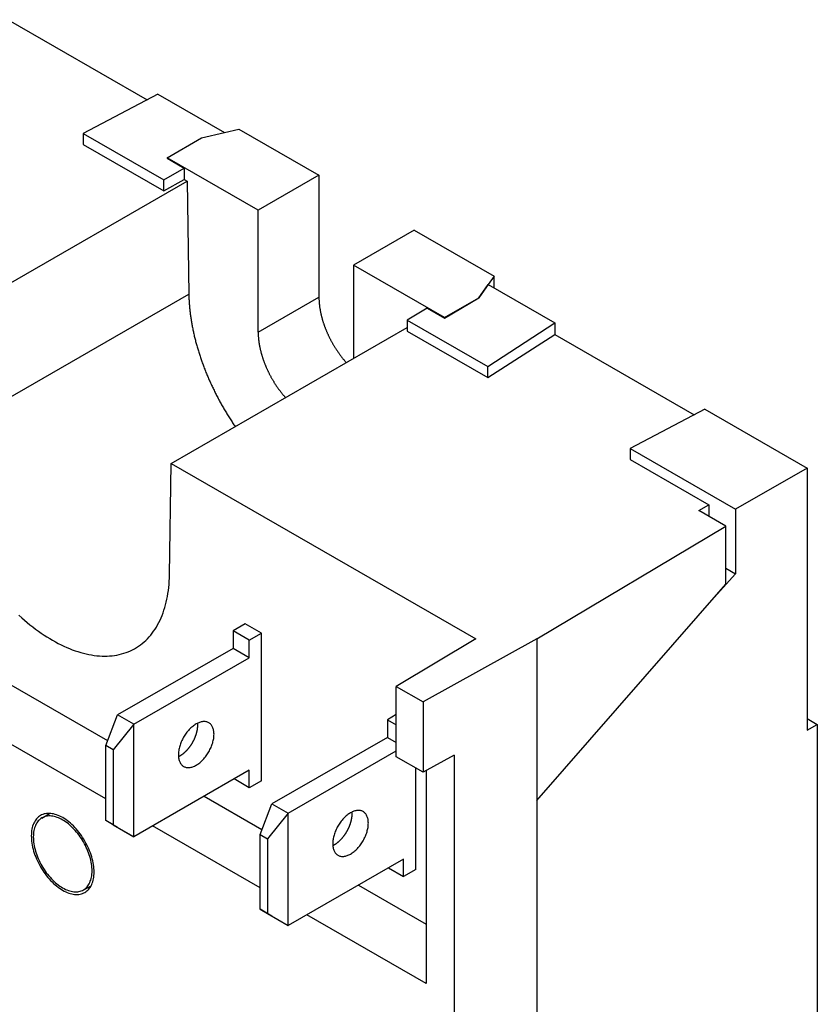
# Model space of a CAD drawing. Extents: x 35 to 270, y 100 to 375.
# Tile 3 of 14: x 53 to 80, y 136 to 170. Entities that reach past the tile are written whole.
import ezdxf

# ---------------------------------------------------------------- set-up
doc = ezdxf.new("R2010")
doc.units = 0
doc.layers.add('ARÊTES_TANGENTES_VISIBLES_', color=7, linetype='CONTINUOUS')
doc.layers.add('ARÊTES_VISIBLES_ISO_', color=7, linetype='CONTINUOUS')

msp = doc.modelspace()

# ---------------------------------------------------------------- linework, layer by layer
at = {"layer": 'ARÊTES_TANGENTES_VISIBLES_'}
for p, q in [((49.684, 155.361), (58.523, 160.451)), ((60.943, 159.133), (63.064, 160.354))]:
    msp.add_line(p, q, dxfattribs=at)
at = {"layer": 'ARÊTES_VISIBLES_ISO_'}
for p, q in [((52.214, 170.038), (57.069, 167.242)), ((57.44, 167.437), (54.835, 166.062)), ((57.44, 167.437), (59.769, 166.096)), ((54.835, 166.062), (57.649, 164.442)), ((54.835, 166.062), (54.835, 165.678)), ((58.963, 165.909), (59.769, 166.096)), ((59.769, 166.096), (60.273, 166.213)), ((60.273, 166.213), (63.064, 164.606)), ((57.761, 165.216), (58.963, 165.909)), ((54.835, 165.678), (57.649, 164.058)), ((60.943, 163.384), (57.761, 165.216)), ((57.761, 165.216), (57.761, 165.199)), ((57.761, 165.199), (58.362, 164.852)), ((57.649, 164.442), (58.362, 164.852)), ((58.362, 164.852), (58.362, 164.461)), ((49.625, 159.313), (58.464, 164.403)), ((57.649, 164.058), (58.362, 164.461)), ((57.649, 164.058), (57.649, 164.442)), ((58.362, 164.461), (58.464, 164.403)), ((58.464, 164.403), (58.523, 160.451)), ((63.064, 164.606), (60.943, 163.384)), ((63.064, 164.606), (63.064, 160.354)), ((60.943, 159.133), (60.943, 163.384)), ((66.388, 162.692), (64.266, 161.47)), ((66.388, 162.692), (69.18, 161.084)), ((64.266, 161.47), (64.266, 158.206)), ((67.448, 159.638), (64.266, 161.47)), ((69.18, 161.084), (68.976, 160.794)), ((69.18, 160.677), (69.18, 161.084)), ((68.651, 160.324), (68.976, 160.794)), ((68.976, 160.794), (68.651, 160.33)), ((68.976, 160.794), (71.305, 159.453)), ((67.448, 159.638), (68.651, 160.33)), ((67.448, 159.62), (68.651, 160.324)), ((68.651, 160.324), (68.651, 160.33)), ((66.847, 159.966), (66.146, 159.548)), ((66.847, 159.966), (67.448, 159.62)), ((66.146, 159.548), (66.146, 159.164)), ((66.146, 159.548), (68.96, 157.928)), ((67.448, 159.62), (67.448, 159.638)), ((57.907, 154.544), (66.146, 159.288)), ((66.146, 159.164), (68.96, 157.544)), ((68.96, 157.928), (71.305, 159.453)), ((71.305, 159.453), (71.305, 159.044)), ((68.96, 157.544), (71.305, 159.044)), ((71.305, 159.044), (76.161, 156.248)), ((68.96, 157.544), (68.96, 157.928)), ((76.532, 156.443), (73.927, 155.068)), ((76.532, 156.443), (80.106, 154.385)), ((73.927, 155.068), (77.609, 152.947)), ((73.927, 155.068), (73.927, 154.684)), ((57.848, 150.659), (57.907, 154.544)), ((57.907, 154.544), (68.544, 148.418)), ((73.927, 154.684), (76.676, 153.101)), ((80.106, 154.385), (77.609, 152.947)), ((80.106, 154.385), (80.106, 145.228)), ((76.323, 152.897), (76.676, 153.101)), ((76.676, 153.101), (76.676, 152.694)), ((77.266, 152.354), (76.323, 152.897)), ((77.609, 152.947), (77.609, 150.694)), ((70.666, 148.418), (77.266, 152.354)), ((77.266, 150.334), (77.266, 152.354)), ((45.04, 150.998), (55.687, 144.867)), ((77.609, 150.694), (76.857, 149.866)), ((77.266, 150.891), (77.609, 150.694)), ((70.666, 142.777), (77.266, 150.334)), ((55.622, 142.833), (43.241, 149.963)), ((60.491, 148.944), (60.066, 148.699)), ((61.056, 148.618), (60.491, 148.944)), ((60.066, 148.699), (60.066, 148.086)), ((60.632, 148.374), (60.066, 148.699)), ((60.632, 148.374), (61.056, 148.618)), ((61.056, 143.467), (61.056, 148.618)), ((60.632, 147.76), (60.632, 148.374)), ((68.544, 148.418), (65.765, 146.761)), ((70.666, 148.418), (66.709, 146.217)), ((70.666, 148.418), (70.666, 142.777)), ((60.066, 148.086), (56.036, 145.765)), ((60.632, 147.76), (60.066, 148.086)), ((56.601, 145.439), (60.632, 147.76)), ((65.765, 146.761), (66.709, 146.217)), ((65.765, 144.308), (65.765, 146.761)), ((66.709, 146.217), (66.709, 143.765)), ((55.622, 144.698), (56.036, 145.765)), ((56.601, 145.439), (56.036, 145.765)), ((65.765, 145.776), (65.454, 145.597)), ((56.601, 145.439), (55.884, 144.547)), ((56.601, 141.515), (56.601, 145.439)), ((65.454, 145.597), (65.765, 145.417)), ((65.454, 145.597), (65.454, 144.983)), ((80.106, 145.636), (80.462, 145.43)), ((80.106, 145.228), (80.462, 145.43)), ((80.462, 145.43), (80.462, 116.326)), ((65.454, 144.983), (61.424, 142.662)), ((65.454, 144.983), (65.765, 144.804)), ((55.884, 144.547), (55.622, 144.698)), ((55.622, 142.082), (55.622, 144.698)), ((55.884, 144.547), (55.884, 141.931)), ((61.99, 142.337), (65.765, 144.511)), ((66.709, 143.765), (65.765, 144.308)), ((67.788, 144.365), (66.709, 143.765)), ((67.788, 144.365), (67.788, 102.67)), ((60.632, 143.836), (56.601, 141.515)), ((60.632, 143.223), (60.632, 143.836)), ((66.444, 140.365), (66.444, 143.917)), ((66.808, 143.82), (66.808, 136.391)), ((60.632, 143.223), (60.1, 143.53)), ((61.056, 143.467), (60.632, 143.223)), ((59.054, 142.928), (61.075, 141.764)), ((61.01, 141.595), (61.424, 142.662)), ((61.424, 142.662), (61.99, 142.337)), ((70.666, 142.777), (70.666, 107.459)), ((53.387, 142.164), (53.658, 142.328)), ((61.99, 142.337), (61.272, 141.444)), ((61.99, 138.412), (61.99, 142.337)), ((55.884, 141.931), (55.622, 142.082)), ((56.036, 141.841), (55.622, 142.082)), ((55.884, 141.931), (56.601, 141.515)), ((56.601, 141.515), (56.036, 141.841)), ((61.01, 139.73), (57.256, 141.892)), ((61.01, 141.595), (61.272, 141.444)), ((61.01, 138.979), (61.01, 141.595)), ((61.272, 141.444), (61.272, 138.828)), ((66.02, 140.733), (61.99, 138.412)), ((66.02, 140.12), (66.02, 140.733)), ((65.488, 140.427), (66.02, 140.12)), ((66.444, 140.365), (66.02, 140.12)), ((54.834, 139.651), (55.112, 139.804)), ((64.443, 139.825), (66.808, 138.463)), ((61.01, 138.979), (61.272, 138.828)), ((61.424, 138.738), (61.01, 138.979)), ((61.272, 138.828), (61.99, 138.412)), ((61.424, 138.738), (61.99, 138.412)), ((66.808, 136.391), (62.644, 138.789))]:
    msp.add_line(p, q, dxfattribs=at)
for points in [[(58.523, 160.451, 0), (58.523, 160.417, 0), (58.524, 160.383, 0), (58.525, 160.349, 0), (58.526, 160.315, 0), (58.528, 160.281, 0), (58.529, 160.246, 0), (58.531, 160.212, 0), (58.533, 160.177, 0), (58.535, 160.143, 0), (58.538, 160.108, 0), (58.541, 160.073, 0), (58.544, 160.038, 0), (58.547, 160.003, 0), (58.55, 159.968, 0), (58.553, 159.933, 0), (58.557, 159.898, 0), (58.561, 159.862, 0), (58.565, 159.827, 0), (58.569, 159.791, 0), (58.574, 159.756, 0), (58.578, 159.72, 0), (58.583, 159.684, 0), (58.588, 159.648, 0), (58.594, 159.613, 0), (58.599, 159.577, 0), (58.605, 159.54, 0), (58.611, 159.504, 0), (58.617, 159.468, 0), (58.623, 159.432, 0), (58.63, 159.396, 0), (58.636, 159.359, 0), (58.643, 159.323, 0), (58.65, 159.286, 0), (58.657, 159.25, 0), (58.665, 159.213, 0), (58.673, 159.176, 0), (58.681, 159.14, 0), (58.689, 159.103, 0), (58.697, 159.066, 0), (58.705, 159.029, 0), (58.714, 158.992, 0), (58.723, 158.956, 0), (58.732, 158.919, 0), (58.741, 158.882, 0), (58.751, 158.845, 0), (58.76, 158.807, 0), (58.77, 158.77, 0), (58.78, 158.733, 0), (58.79, 158.696, 0), (58.801, 158.659, 0), (58.811, 158.622, 0), (58.822, 158.584, 0), (58.833, 158.547, 0), (58.844, 158.51, 0), (58.856, 158.473, 0), (58.867, 158.435, 0), (58.879, 158.398, 0), (58.891, 158.361, 0), (58.903, 158.323, 0), (58.915, 158.286, 0), (58.928, 158.249, 0), (58.94, 158.211, 0), (58.953, 158.174, 0), (58.966, 158.137, 0), (58.979, 158.099, 0), (58.993, 158.062, 0), (59.006, 158.025, 0), (59.02, 157.987, 0), (59.034, 157.95, 0), (59.048, 157.913, 0), (59.062, 157.875, 0), (59.077, 157.838, 0), (59.092, 157.801, 0), (59.106, 157.764, 0), (59.121, 157.726, 0), (59.136, 157.689, 0), (59.152, 157.652, 0), (59.167, 157.615, 0), (59.183, 157.578, 0), (59.199, 157.541, 0), (59.215, 157.504, 0), (59.231, 157.467, 0), (59.248, 157.43, 0), (59.264, 157.393, 0), (59.281, 157.356, 0), (59.298, 157.319, 0), (59.315, 157.282, 0), (59.332, 157.245, 0), (59.349, 157.209, 0), (59.367, 157.172, 0), (59.384, 157.135, 0), (59.402, 157.099, 0), (59.42, 157.062, 0), (59.438, 157.026, 0), (59.457, 156.989, 0), (59.475, 156.953, 0), (59.494, 156.917, 0), (59.513, 156.88, 0), (59.532, 156.844, 0), (59.551, 156.808, 0), (59.57, 156.772, 0), (59.59, 156.736, 0), (59.609, 156.7, 0), (59.629, 156.664, 0), (59.649, 156.629, 0), (59.669, 156.593, 0), (59.689, 156.557, 0), (59.709, 156.522, 0), (59.73, 156.487, 0), (59.75, 156.451, 0), (59.771, 156.416, 0), (59.792, 156.381, 0), (59.813, 156.346, 0), (59.834, 156.311, 0), (59.855, 156.276, 0), (59.877, 156.241, 0), (59.898, 156.207, 0), (59.92, 156.172, 0), (59.942, 156.137, 0), (59.964, 156.103, 0), (59.986, 156.069, 0), (60.008, 156.035, 0), (60.031, 156.001, 0), (60.053, 155.967, 0), (60.076, 155.933, 0), (60.099, 155.899, 0), (60.121, 155.865, 0), (60.145, 155.832, 0)], [(63.064, 160.354, 0), (63.065, 160.337, 0), (63.065, 160.32, 0), (63.065, 160.303, 0), (63.065, 160.286, 0), (63.066, 160.268, 0), (63.067, 160.251, 0), (63.068, 160.234, 0), (63.069, 160.216, 0), (63.07, 160.198, 0), (63.071, 160.181, 0), (63.072, 160.163, 0), (63.074, 160.145, 0), (63.075, 160.128, 0), (63.077, 160.11, 0), (63.079, 160.092, 0), (63.081, 160.074, 0), (63.083, 160.056, 0), (63.085, 160.038, 0), (63.088, 160.019, 0), (63.09, 160.001, 0), (63.093, 159.983, 0), (63.096, 159.965, 0), (63.099, 159.946, 0), (63.102, 159.928, 0), (63.105, 159.91, 0), (63.108, 159.891, 0), (63.112, 159.873, 0), (63.115, 159.854, 0), (63.119, 159.836, 0), (63.123, 159.817, 0), (63.127, 159.798, 0), (63.13, 159.78, 0), (63.135, 159.761, 0), (63.139, 159.742, 0), (63.143, 159.723, 0), (63.148, 159.705, 0), (63.153, 159.686, 0), (63.157, 159.667, 0), (63.162, 159.648, 0), (63.167, 159.629, 0), (63.172, 159.61, 0), (63.178, 159.591, 0), (63.183, 159.573, 0), (63.189, 159.554, 0), (63.194, 159.535, 0), (63.2, 159.516, 0), (63.206, 159.497, 0), (63.212, 159.478, 0), (63.218, 159.459, 0), (63.224, 159.44, 0), (63.231, 159.421, 0), (63.237, 159.402, 0), (63.244, 159.383, 0), (63.25, 159.364, 0), (63.257, 159.345, 0), (63.264, 159.326, 0), (63.271, 159.307, 0), (63.278, 159.288, 0), (63.286, 159.269, 0), (63.293, 159.25, 0), (63.3, 159.231, 0), (63.308, 159.212, 0), (63.316, 159.193, 0), (63.324, 159.174, 0), (63.332, 159.156, 0), (63.34, 159.137, 0), (63.348, 159.118, 0), (63.356, 159.099, 0), (63.364, 159.08, 0), (63.373, 159.061, 0), (63.382, 159.043, 0), (63.39, 159.024, 0), (63.399, 159.005, 0), (63.408, 158.987, 0), (63.417, 158.968, 0), (63.426, 158.949, 0), (63.435, 158.931, 0), (63.444, 158.912, 0), (63.454, 158.894, 0), (63.464, 158.876, 0), (63.473, 158.857, 0), (63.483, 158.839, 0), (63.493, 158.82, 0), (63.502, 158.802, 0), (63.513, 158.784, 0), (63.523, 158.766, 0), (63.533, 158.748, 0), (63.543, 158.73, 0), (63.553, 158.712, 0), (63.564, 158.694, 0), (63.574, 158.676, 0), (63.585, 158.658, 0), (63.596, 158.64, 0), (63.607, 158.622, 0), (63.617, 158.605, 0), (63.629, 158.587, 0), (63.64, 158.569, 0), (63.651, 158.552, 0), (63.662, 158.535, 0), (63.673, 158.517, 0), (63.685, 158.5, 0), (63.696, 158.483, 0), (63.708, 158.466, 0), (63.719, 158.448, 0), (63.731, 158.432, 0), (63.743, 158.415, 0), (63.755, 158.398, 0), (63.767, 158.381, 0), (63.779, 158.364, 0), (63.791, 158.348, 0), (63.803, 158.331, 0), (63.816, 158.315, 0), (63.828, 158.298, 0), (63.84, 158.282, 0), (63.853, 158.266, 0), (63.865, 158.25, 0), (63.878, 158.234, 0), (63.891, 158.218, 0), (63.903, 158.202, 0), (63.916, 158.186, 0), (63.929, 158.171, 0), (63.942, 158.155, 0), (63.955, 158.14, 0), (63.968, 158.124, 0), (63.981, 158.109, 0), (63.994, 158.094, 0), (64.007, 158.079, 0), (64.021, 158.064, 0)], [(60.943, 159.133, 0), (60.943, 159.116, 0), (60.943, 159.099, 0), (60.944, 159.081, 0), (60.944, 159.064, 0), (60.945, 159.047, 0), (60.945, 159.029, 0), (60.946, 159.012, 0), (60.947, 158.994, 0), (60.948, 158.977, 0), (60.95, 158.959, 0), (60.951, 158.942, 0), (60.952, 158.924, 0), (60.954, 158.906, 0), (60.956, 158.888, 0), (60.958, 158.87, 0), (60.96, 158.852, 0), (60.962, 158.834, 0), (60.964, 158.816, 0), (60.967, 158.798, 0), (60.969, 158.78, 0), (60.972, 158.761, 0), (60.974, 158.743, 0), (60.977, 158.725, 0), (60.98, 158.706, 0), (60.983, 158.688, 0), (60.987, 158.67, 0), (60.99, 158.651, 0), (60.994, 158.632, 0), (60.998, 158.614, 0), (61.001, 158.595, 0), (61.005, 158.577, 0), (61.009, 158.558, 0), (61.013, 158.539, 0), (61.018, 158.521, 0), (61.022, 158.502, 0), (61.027, 158.483, 0), (61.031, 158.464, 0), (61.036, 158.445, 0), (61.041, 158.427, 0), (61.046, 158.408, 0), (61.051, 158.389, 0), (61.056, 158.37, 0), (61.062, 158.351, 0), (61.067, 158.332, 0), (61.073, 158.313, 0), (61.079, 158.294, 0), (61.085, 158.275, 0), (61.091, 158.256, 0), (61.097, 158.237, 0), (61.103, 158.218, 0), (61.109, 158.199, 0), (61.116, 158.18, 0), (61.122, 158.161, 0), (61.129, 158.142, 0), (61.136, 158.123, 0), (61.143, 158.104, 0), (61.15, 158.085, 0), (61.157, 158.066, 0), (61.164, 158.047, 0), (61.172, 158.029, 0), (61.179, 158.01, 0), (61.187, 157.991, 0), (61.194, 157.972, 0), (61.202, 157.953, 0), (61.21, 157.934, 0), (61.218, 157.915, 0), (61.227, 157.896, 0), (61.235, 157.877, 0), (61.243, 157.859, 0), (61.252, 157.84, 0), (61.26, 157.821, 0), (61.269, 157.802, 0), (61.278, 157.784, 0), (61.287, 157.765, 0), (61.296, 157.746, 0), (61.305, 157.728, 0), (61.314, 157.709, 0), (61.323, 157.691, 0), (61.333, 157.672, 0), (61.342, 157.654, 0), (61.352, 157.636, 0), (61.361, 157.617, 0), (61.371, 157.599, 0), (61.381, 157.581, 0), (61.391, 157.562, 0), (61.401, 157.544, 0), (61.411, 157.526, 0), (61.422, 157.508, 0), (61.432, 157.49, 0), (61.443, 157.472, 0), (61.453, 157.454, 0), (61.464, 157.436, 0), (61.474, 157.418, 0), (61.485, 157.401, 0), (61.496, 157.383, 0), (61.507, 157.365, 0), (61.518, 157.348, 0), (61.529, 157.33, 0), (61.541, 157.313, 0), (61.552, 157.296, 0), (61.563, 157.278, 0), (61.575, 157.261, 0), (61.587, 157.244, 0), (61.598, 157.227, 0), (61.61, 157.21, 0), (61.622, 157.193, 0), (61.634, 157.176, 0), (61.646, 157.159, 0), (61.658, 157.143, 0), (61.67, 157.126, 0), (61.682, 157.11, 0), (61.694, 157.093, 0), (61.706, 157.077, 0), (61.719, 157.061, 0), (61.731, 157.044, 0), (61.744, 157.028, 0), (61.757, 157.012, 0), (61.769, 156.996, 0), (61.782, 156.981, 0), (61.795, 156.965, 0), (61.808, 156.949, 0), (61.821, 156.934, 0), (61.834, 156.918, 0), (61.847, 156.903, 0), (61.86, 156.888, 0), (61.873, 156.872, 0), (61.886, 156.857, 0), (61.899, 156.843, 0)], [(52.594, 149.246, 0), (52.689, 149.159, 0), (52.785, 149.075, 0), (52.881, 148.994, 0), (52.978, 148.914, 0), (53.076, 148.837, 0), (53.173, 148.763, 0), (53.272, 148.691, 0), (53.37, 148.622, 0), (53.469, 148.555, 0), (53.568, 148.492, 0), (53.667, 148.43, 0), (53.766, 148.372, 0), (53.865, 148.316, 0), (53.964, 148.263, 0), (54.063, 148.213, 0), (54.162, 148.166, 0), (54.26, 148.122, 0), (54.358, 148.081, 0), (54.456, 148.042, 0), (54.554, 148.007, 0), (54.651, 147.975, 0), (54.747, 147.945, 0), (54.843, 147.919, 0), (54.938, 147.896, 0), (55.033, 147.875, 0), (55.127, 147.858, 0), (55.22, 147.844, 0), (55.312, 147.833, 0), (55.403, 147.825, 0), (55.493, 147.82, 0), (55.583, 147.819, 0), (55.671, 147.82, 0), (55.758, 147.825, 0), (55.844, 147.832, 0), (55.928, 147.843, 0), (56.012, 147.857, 0), (56.094, 147.874, 0), (56.175, 147.894, 0), (56.254, 147.917, 0), (56.332, 147.943, 0), (56.408, 147.972, 0), (56.483, 148.004, 0), (56.556, 148.039, 0), (56.627, 148.078, 0), (56.697, 148.119, 0), (56.766, 148.163, 0), (56.832, 148.21, 0), (56.896, 148.259, 0), (56.959, 148.312, 0), (57.02, 148.367, 0), (57.079, 148.426, 0), (57.136, 148.487, 0), (57.191, 148.55, 0), (57.243, 148.617, 0), (57.294, 148.686, 0), (57.343, 148.757, 0), (57.39, 148.831, 0), (57.434, 148.908, 0), (57.477, 148.987, 0), (57.517, 149.069, 0), (57.555, 149.153, 0), (57.591, 149.239, 0), (57.624, 149.327, 0), (57.656, 149.418, 0), (57.685, 149.511, 0), (57.711, 149.606, 0), (57.736, 149.703, 0), (57.758, 149.802, 0), (57.777, 149.903, 0), (57.794, 150.006, 0), (57.809, 150.111, 0), (57.822, 150.217, 0), (57.832, 150.325, 0), (57.84, 150.435, 0), (57.845, 150.546, 0), (57.848, 150.659, 0)], [(58.34, 143.969, 0), (58.362, 143.957, 0), (58.386, 143.948, 0), (58.41, 143.94, 0), (58.435, 143.934, 0), (58.46, 143.93, 0), (58.487, 143.928, 0), (58.514, 143.928, 0), (58.542, 143.93, 0), (58.571, 143.934, 0), (58.6, 143.939, 0), (58.629, 143.947, 0), (58.659, 143.956, 0), (58.689, 143.968, 0), (58.719, 143.981, 0), (58.75, 143.996, 0), (58.781, 144.013, 0), (58.811, 144.031, 0), (58.842, 144.051, 0), (58.872, 144.073, 0), (58.902, 144.097, 0), (58.932, 144.122, 0), (58.961, 144.148, 0), (58.99, 144.176, 0), (59.019, 144.205, 0), (59.047, 144.236, 0), (59.074, 144.267, 0), (59.1, 144.3, 0), (59.126, 144.334, 0), (59.151, 144.368, 0), (59.175, 144.404, 0), (59.198, 144.44, 0), (59.22, 144.478, 0), (59.241, 144.515, 0), (59.261, 144.554, 0), (59.28, 144.592, 0), (59.297, 144.631, 0), (59.314, 144.671, 0), (59.329, 144.71, 0), (59.342, 144.749, 0), (59.355, 144.789, 0), (59.366, 144.828, 0), (59.375, 144.867, 0), (59.383, 144.906, 0), (59.39, 144.944, 0), (59.395, 144.982, 0), (59.399, 145.019, 0), (59.401, 145.055, 0), (59.402, 145.091, 0), (59.401, 145.126, 0), (59.398, 145.16, 0), (59.395, 145.193, 0), (59.389, 145.225, 0), (59.383, 145.255, 0), (59.374, 145.284, 0), (59.365, 145.312, 0), (59.354, 145.339, 0), (59.341, 145.364, 0), (59.328, 145.388, 0), (59.312, 145.41, 0), (59.296, 145.43, 0), (59.278, 145.449, 0), (59.26, 145.466, 0), (59.24, 145.481, 0), (59.218, 145.494, 0), (59.196, 145.506, 0), (59.173, 145.515, 0), (59.149, 145.523, 0), (59.124, 145.529, 0), (59.098, 145.533, 0), (59.072, 145.535, 0), (59.044, 145.535, 0), (59.016, 145.533, 0), (58.988, 145.529, 0), (58.959, 145.524, 0), (58.929, 145.516, 0), (58.9, 145.507, 0), (58.869, 145.495, 0), (58.839, 145.482, 0), (58.809, 145.467, 0), (58.778, 145.45, 0), (58.748, 145.432, 0), (58.717, 145.411, 0), (58.687, 145.39, 0), (58.657, 145.366, 0), (58.627, 145.341, 0), (58.597, 145.315, 0), (58.569, 145.287, 0), (58.54, 145.258, 0), (58.512, 145.227, 0), (58.485, 145.196, 0), (58.458, 145.163, 0), (58.433, 145.129, 0), (58.408, 145.094, 0), (58.384, 145.059, 0), (58.361, 145.022, 0), (58.339, 144.985, 0), (58.318, 144.948, 0), (58.297, 144.909, 0), (58.279, 144.871, 0), (58.261, 144.832, 0), (58.245, 144.792, 0), (58.23, 144.753, 0), (58.216, 144.714, 0), (58.204, 144.674, 0), (58.193, 144.635, 0), (58.184, 144.596, 0), (58.175, 144.557, 0), (58.169, 144.519, 0), (58.164, 144.481, 0), (58.16, 144.444, 0), (58.158, 144.407, 0), (58.157, 144.372, 0), (58.158, 144.337, 0), (58.16, 144.303, 0), (58.164, 144.27, 0), (58.169, 144.238, 0), (58.176, 144.208, 0), (58.184, 144.179, 0), (58.194, 144.151, 0), (58.205, 144.124, 0), (58.217, 144.099, 0), (58.231, 144.075, 0), (58.246, 144.053, 0), (58.263, 144.033, 0), (58.28, 144.014, 0), (58.299, 143.997, 0), (58.319, 143.982, 0), (58.34, 143.969, 0)], [(58.16, 144.309, 0), (58.168, 144.313, 0), (58.177, 144.318, 0), (58.185, 144.322, 0), (58.194, 144.327, 0), (58.202, 144.331, 0), (58.211, 144.336, 0), (58.219, 144.341, 0), (58.228, 144.346, 0), (58.236, 144.351, 0), (58.245, 144.356, 0), (58.253, 144.362, 0), (58.261, 144.367, 0), (58.27, 144.373, 0), (58.278, 144.379, 0), (58.287, 144.385, 0), (58.295, 144.391, 0), (58.304, 144.397, 0), (58.312, 144.404, 0), (58.321, 144.41, 0), (58.329, 144.417, 0), (58.337, 144.423, 0), (58.346, 144.43, 0), (58.354, 144.437, 0), (58.362, 144.444, 0), (58.37, 144.451, 0), (58.379, 144.458, 0), (58.387, 144.466, 0), (58.395, 144.473, 0), (58.403, 144.481, 0), (58.411, 144.489, 0), (58.419, 144.496, 0), (58.427, 144.504, 0), (58.435, 144.512, 0), (58.443, 144.521, 0), (58.451, 144.529, 0), (58.459, 144.537, 0), (58.467, 144.546, 0), (58.474, 144.554, 0), (58.482, 144.563, 0), (58.49, 144.571, 0), (58.497, 144.58, 0), (58.505, 144.589, 0), (58.512, 144.598, 0), (58.52, 144.607, 0), (58.527, 144.616, 0), (58.534, 144.625, 0), (58.542, 144.635, 0), (58.549, 144.644, 0), (58.556, 144.654, 0), (58.563, 144.663, 0), (58.57, 144.673, 0), (58.577, 144.682, 0), (58.584, 144.692, 0), (58.591, 144.702, 0), (58.597, 144.712, 0), (58.604, 144.722, 0), (58.611, 144.732, 0), (58.617, 144.742, 0), (58.623, 144.752, 0), (58.63, 144.762, 0), (58.636, 144.772, 0), (58.642, 144.783, 0), (58.648, 144.793, 0), (58.654, 144.803, 0), (58.66, 144.814, 0), (58.666, 144.824, 0), (58.672, 144.835, 0), (58.678, 144.845, 0), (58.683, 144.856, 0), (58.689, 144.867, 0), (58.694, 144.877, 0), (58.7, 144.888, 0), (58.705, 144.899, 0), (58.71, 144.91, 0), (58.715, 144.92, 0), (58.72, 144.931, 0), (58.725, 144.942, 0), (58.73, 144.953, 0), (58.735, 144.964, 0), (58.739, 144.975, 0), (58.744, 144.986, 0), (58.748, 144.997, 0), (58.752, 145.008, 0), (58.757, 145.019, 0), (58.761, 145.03, 0), (58.765, 145.04, 0), (58.769, 145.051, 0), (58.772, 145.062, 0), (58.776, 145.073, 0), (58.78, 145.084, 0), (58.783, 145.095, 0), (58.786, 145.106, 0), (58.79, 145.117, 0), (58.793, 145.128, 0), (58.796, 145.139, 0), (58.799, 145.15, 0), (58.802, 145.161, 0), (58.804, 145.172, 0), (58.807, 145.183, 0), (58.81, 145.194, 0), (58.812, 145.204, 0), (58.814, 145.215, 0), (58.816, 145.226, 0), (58.819, 145.237, 0), (58.82, 145.247, 0), (58.822, 145.258, 0), (58.824, 145.269, 0), (58.826, 145.279, 0), (58.827, 145.29, 0), (58.828, 145.3, 0), (58.83, 145.311, 0), (58.831, 145.321, 0), (58.832, 145.331, 0), (58.833, 145.342, 0), (58.834, 145.352, 0), (58.834, 145.362, 0), (58.835, 145.372, 0), (58.835, 145.382, 0), (58.836, 145.392, 0), (58.836, 145.402, 0), (58.836, 145.412, 0), (58.836, 145.422, 0), (58.836, 145.432, 0), (58.836, 145.441, 0), (58.835, 145.451, 0), (58.835, 145.46, 0), (58.834, 145.47, 0), (58.833, 145.479, 0)], [(53.346, 142.256, 0), (53.309, 142.233, 0), (53.274, 142.206, 0), (53.24, 142.176, 0), (53.209, 142.143, 0), (53.181, 142.107, 0), (53.154, 142.069, 0), (53.13, 142.027, 0), (53.108, 141.983, 0), (53.088, 141.936, 0), (53.071, 141.887, 0), (53.057, 141.835, 0), (53.045, 141.781, 0), (53.036, 141.725, 0), (53.029, 141.668, 0), (53.025, 141.608, 0), (53.023, 141.547, 0), (53.025, 141.484, 0), (53.029, 141.419, 0), (53.035, 141.354, 0), (53.044, 141.287, 0), (53.056, 141.22, 0), (53.07, 141.152, 0), (53.087, 141.083, 0), (53.106, 141.014, 0), (53.128, 140.944, 0), (53.152, 140.875, 0), (53.178, 140.806, 0), (53.207, 140.736, 0), (53.238, 140.668, 0), (53.271, 140.6, 0), (53.306, 140.532, 0), (53.343, 140.466, 0), (53.382, 140.4, 0), (53.422, 140.336, 0), (53.465, 140.274, 0), (53.509, 140.212, 0), (53.554, 140.153, 0), (53.601, 140.095, 0), (53.649, 140.039, 0), (53.698, 139.986, 0), (53.748, 139.934, 0), (53.799, 139.885, 0), (53.851, 139.839, 0), (53.904, 139.795, 0), (53.957, 139.754, 0), (54.01, 139.715, 0), (54.064, 139.68, 0), (54.117, 139.647, 0), (54.171, 139.617, 0), (54.225, 139.591, 0), (54.278, 139.568, 0), (54.331, 139.548, 0), (54.384, 139.531, 0), (54.436, 139.518, 0), (54.487, 139.508, 0), (54.537, 139.501, 0), (54.586, 139.498, 0), (54.634, 139.498, 0), (54.681, 139.501, 0), (54.727, 139.508, 0), (54.771, 139.519, 0), (54.813, 139.532, 0), (54.854, 139.549, 0), (54.893, 139.57, 0), (54.93, 139.593, 0), (54.965, 139.62, 0), (54.998, 139.65, 0), (55.03, 139.683, 0), (55.059, 139.719, 0), (55.085, 139.757, 0), (55.109, 139.799, 0), (55.131, 139.843, 0), (55.151, 139.89, 0), (55.168, 139.939, 0), (55.182, 139.991, 0), (55.194, 140.045, 0), (55.203, 140.1, 0), (55.21, 140.158, 0), (55.214, 140.218, 0), (55.215, 140.279, 0), (55.214, 140.342, 0), (55.21, 140.406, 0), (55.204, 140.472, 0), (55.195, 140.539, 0), (55.183, 140.606, 0), (55.169, 140.674, 0), (55.152, 140.743, 0), (55.133, 140.812, 0), (55.111, 140.881, 0), (55.087, 140.951, 0), (55.061, 141.02, 0), (55.032, 141.089, 0), (55.001, 141.158, 0), (54.968, 141.226, 0), (54.933, 141.294, 0), (54.896, 141.36, 0), (54.857, 141.425, 0), (54.816, 141.49, 0), (54.774, 141.552, 0), (54.73, 141.614, 0), (54.685, 141.673, 0), (54.638, 141.731, 0), (54.59, 141.786, 0), (54.541, 141.84, 0), (54.491, 141.891, 0), (54.44, 141.94, 0), (54.388, 141.987, 0), (54.335, 142.031, 0), (54.282, 142.072, 0), (54.229, 142.111, 0), (54.175, 142.146, 0), (54.122, 142.179, 0), (54.068, 142.208, 0), (54.014, 142.235, 0), (53.961, 142.258, 0), (53.908, 142.278, 0), (53.855, 142.295, 0), (53.803, 142.308, 0), (53.752, 142.318, 0), (53.702, 142.325, 0), (53.653, 142.328, 0), (53.605, 142.328, 0), (53.558, 142.325, 0), (53.512, 142.318, 0), (53.468, 142.307, 0), (53.426, 142.294, 0), (53.385, 142.276, 0), (53.346, 142.256, 0)], [(63.728, 140.866, 0), (63.751, 140.855, 0), (63.774, 140.845, 0), (63.798, 140.837, 0), (63.823, 140.831, 0), (63.849, 140.827, 0), (63.875, 140.825, 0), (63.903, 140.825, 0), (63.931, 140.827, 0), (63.959, 140.831, 0), (63.988, 140.836, 0), (64.017, 140.844, 0), (64.047, 140.854, 0), (64.077, 140.865, 0), (64.108, 140.878, 0), (64.138, 140.893, 0), (64.169, 140.91, 0), (64.199, 140.928, 0), (64.23, 140.949, 0), (64.26, 140.97, 0), (64.29, 140.994, 0), (64.32, 141.019, 0), (64.349, 141.045, 0), (64.378, 141.073, 0), (64.407, 141.102, 0), (64.435, 141.133, 0), (64.462, 141.164, 0), (64.488, 141.197, 0), (64.514, 141.231, 0), (64.539, 141.266, 0), (64.563, 141.301, 0), (64.586, 141.338, 0), (64.608, 141.375, 0), (64.629, 141.412, 0), (64.649, 141.451, 0), (64.668, 141.489, 0), (64.686, 141.528, 0), (64.702, 141.568, 0), (64.717, 141.607, 0), (64.731, 141.647, 0), (64.743, 141.686, 0), (64.754, 141.725, 0), (64.763, 141.764, 0), (64.771, 141.803, 0), (64.778, 141.841, 0), (64.783, 141.879, 0), (64.787, 141.916, 0), (64.789, 141.953, 0), (64.79, 141.988, 0), (64.789, 142.023, 0), (64.787, 142.057, 0), (64.783, 142.09, 0), (64.778, 142.122, 0), (64.771, 142.152, 0), (64.763, 142.182, 0), (64.753, 142.209, 0), (64.742, 142.236, 0), (64.73, 142.261, 0), (64.716, 142.285, 0), (64.701, 142.307, 0), (64.684, 142.327, 0), (64.667, 142.346, 0), (64.648, 142.363, 0), (64.628, 142.378, 0), (64.607, 142.391, 0), (64.585, 142.403, 0), (64.561, 142.412, 0), (64.537, 142.42, 0), (64.512, 142.426, 0), (64.486, 142.43, 0), (64.46, 142.432, 0), (64.432, 142.432, 0), (64.404, 142.43, 0), (64.376, 142.427, 0), (64.347, 142.421, 0), (64.317, 142.413, 0), (64.288, 142.404, 0), (64.258, 142.392, 0), (64.227, 142.379, 0), (64.197, 142.364, 0), (64.166, 142.347, 0), (64.136, 142.329, 0), (64.105, 142.309, 0), (64.075, 142.287, 0), (64.045, 142.263, 0), (64.015, 142.238, 0), (63.986, 142.212, 0), (63.957, 142.184, 0), (63.928, 142.155, 0), (63.9, 142.125, 0), (63.873, 142.093, 0), (63.846, 142.06, 0), (63.821, 142.026, 0), (63.796, 141.992, 0), (63.772, 141.956, 0), (63.749, 141.92, 0), (63.727, 141.883, 0), (63.706, 141.845, 0), (63.686, 141.807, 0), (63.667, 141.768, 0), (63.649, 141.729, 0), (63.633, 141.69, 0), (63.618, 141.65, 0), (63.604, 141.611, 0), (63.592, 141.571, 0), (63.581, 141.532, 0), (63.572, 141.493, 0), (63.564, 141.454, 0), (63.557, 141.416, 0), (63.552, 141.378, 0), (63.548, 141.341, 0), (63.546, 141.305, 0), (63.545, 141.269, 0), (63.546, 141.234, 0), (63.548, 141.2, 0), (63.552, 141.167, 0), (63.557, 141.136, 0), (63.564, 141.105, 0), (63.572, 141.076, 0), (63.582, 141.048, 0), (63.593, 141.021, 0), (63.605, 140.996, 0), (63.619, 140.973, 0), (63.634, 140.951, 0), (63.651, 140.93, 0), (63.668, 140.912, 0), (63.687, 140.895, 0), (63.707, 140.879, 0), (63.728, 140.866, 0)], [(63.548, 141.207, 0), (63.556, 141.211, 0), (63.565, 141.215, 0), (63.573, 141.219, 0), (63.582, 141.224, 0), (63.59, 141.228, 0), (63.599, 141.233, 0), (63.607, 141.238, 0), (63.616, 141.243, 0), (63.624, 141.248, 0), (63.633, 141.254, 0), (63.641, 141.259, 0), (63.65, 141.265, 0), (63.658, 141.27, 0), (63.667, 141.276, 0), (63.675, 141.282, 0), (63.684, 141.288, 0), (63.692, 141.294, 0), (63.7, 141.301, 0), (63.709, 141.307, 0), (63.717, 141.314, 0), (63.725, 141.32, 0), (63.734, 141.327, 0), (63.742, 141.334, 0), (63.75, 141.341, 0), (63.758, 141.348, 0), (63.767, 141.356, 0), (63.775, 141.363, 0), (63.783, 141.371, 0), (63.791, 141.378, 0), (63.799, 141.386, 0), (63.807, 141.394, 0), (63.815, 141.402, 0), (63.823, 141.41, 0), (63.831, 141.418, 0), (63.839, 141.426, 0), (63.847, 141.434, 0), (63.855, 141.443, 0), (63.862, 141.451, 0), (63.87, 141.46, 0), (63.878, 141.468, 0), (63.885, 141.477, 0), (63.893, 141.486, 0), (63.9, 141.495, 0), (63.908, 141.504, 0), (63.915, 141.513, 0), (63.922, 141.523, 0), (63.93, 141.532, 0), (63.937, 141.541, 0), (63.944, 141.551, 0), (63.951, 141.56, 0), (63.958, 141.57, 0), (63.965, 141.579, 0), (63.972, 141.589, 0), (63.979, 141.599, 0), (63.986, 141.609, 0), (63.992, 141.619, 0), (63.999, 141.629, 0), (64.005, 141.639, 0), (64.012, 141.649, 0), (64.018, 141.659, 0), (64.024, 141.669, 0), (64.031, 141.68, 0), (64.037, 141.69, 0), (64.043, 141.701, 0), (64.049, 141.711, 0), (64.055, 141.721, 0), (64.06, 141.732, 0), (64.066, 141.743, 0), (64.072, 141.753, 0), (64.077, 141.764, 0), (64.082, 141.774, 0), (64.088, 141.785, 0), (64.093, 141.796, 0), (64.098, 141.807, 0), (64.103, 141.818, 0), (64.108, 141.828, 0), (64.113, 141.839, 0), (64.118, 141.85, 0), (64.123, 141.861, 0), (64.127, 141.872, 0), (64.132, 141.883, 0), (64.136, 141.894, 0), (64.141, 141.905, 0), (64.145, 141.916, 0), (64.149, 141.927, 0), (64.153, 141.938, 0), (64.157, 141.949, 0), (64.161, 141.96, 0), (64.164, 141.971, 0), (64.168, 141.982, 0), (64.171, 141.993, 0), (64.175, 142.003, 0), (64.178, 142.014, 0), (64.181, 142.025, 0), (64.184, 142.036, 0), (64.187, 142.047, 0), (64.19, 142.058, 0), (64.193, 142.069, 0), (64.195, 142.08, 0), (64.198, 142.091, 0), (64.2, 142.101, 0), (64.202, 142.112, 0), (64.205, 142.123, 0), (64.207, 142.134, 0), (64.209, 142.144, 0), (64.21, 142.155, 0), (64.212, 142.166, 0), (64.214, 142.176, 0), (64.215, 142.187, 0), (64.217, 142.197, 0), (64.218, 142.208, 0), (64.219, 142.218, 0), (64.22, 142.228, 0), (64.221, 142.239, 0), (64.222, 142.249, 0), (64.222, 142.259, 0), (64.223, 142.269, 0), (64.223, 142.279, 0), (64.224, 142.289, 0), (64.224, 142.299, 0), (64.224, 142.309, 0), (64.224, 142.319, 0), (64.224, 142.329, 0), (64.224, 142.338, 0), (64.223, 142.348, 0), (64.223, 142.358, 0), (64.222, 142.367, 0), (64.222, 142.376, 0)], [(53.396, 142.169, 0), (53.361, 142.147, 0), (53.328, 142.122, 0), (53.297, 142.094, 0), (53.268, 142.064, 0), (53.241, 142.03, 0), (53.216, 141.994, 0), (53.194, 141.955, 0), (53.173, 141.914, 0), (53.155, 141.87, 0), (53.139, 141.824, 0), (53.125, 141.776, 0), (53.114, 141.725, 0), (53.106, 141.673, 0), (53.099, 141.619, 0), (53.096, 141.563, 0), (53.094, 141.506, 0), (53.095, 141.447, 0), (53.099, 141.387, 0), (53.105, 141.325, 0), (53.114, 141.263, 0), (53.124, 141.2, 0), (53.138, 141.136, 0), (53.154, 141.072, 0), (53.172, 141.007, 0), (53.192, 140.942, 0), (53.214, 140.877, 0), (53.239, 140.812, 0), (53.266, 140.748, 0), (53.295, 140.684, 0), (53.326, 140.62, 0), (53.358, 140.557, 0), (53.393, 140.495, 0), (53.429, 140.434, 0), (53.468, 140.374, 0), (53.507, 140.315, 0), (53.548, 140.258, 0), (53.591, 140.202, 0), (53.634, 140.148, 0), (53.679, 140.096, 0), (53.725, 140.046, 0), (53.772, 139.998, 0), (53.82, 139.952, 0), (53.868, 139.908, 0), (53.917, 139.867, 0), (53.967, 139.828, 0), (54.017, 139.792, 0), (54.067, 139.759, 0), (54.117, 139.729, 0), (54.168, 139.701, 0), (54.218, 139.676, 0), (54.268, 139.655, 0), (54.318, 139.636, 0), (54.367, 139.62, 0), (54.415, 139.608, 0), (54.463, 139.598, 0), (54.51, 139.592, 0), (54.556, 139.589, 0), (54.601, 139.589, 0), (54.645, 139.592, 0), (54.687, 139.599, 0), (54.729, 139.609, 0), (54.768, 139.621, 0), (54.806, 139.637, 0), (54.843, 139.656, 0), (54.878, 139.678, 0), (54.911, 139.703, 0), (54.942, 139.731, 0), (54.971, 139.762, 0), (54.998, 139.796, 0), (55.023, 139.832, 0), (55.045, 139.871, 0), (55.066, 139.912, 0), (55.084, 139.956, 0), (55.1, 140.002, 0), (55.114, 140.05, 0), (55.125, 140.101, 0), (55.133, 140.153, 0), (55.14, 140.207, 0), (55.143, 140.263, 0), (55.145, 140.32, 0), (55.144, 140.379, 0), (55.14, 140.439, 0), (55.134, 140.5, 0), (55.125, 140.563, 0), (55.114, 140.626, 0), (55.101, 140.69, 0), (55.086, 140.754, 0), (55.068, 140.819, 0), (55.047, 140.883, 0), (55.025, 140.948, 0), (55, 141.013, 0), (54.973, 141.078, 0), (54.944, 141.142, 0), (54.913, 141.206, 0), (54.88, 141.269, 0), (54.846, 141.331, 0), (54.809, 141.392, 0), (54.771, 141.452, 0), (54.732, 141.511, 0), (54.691, 141.568, 0), (54.648, 141.624, 0), (54.605, 141.678, 0), (54.56, 141.73, 0), (54.514, 141.78, 0), (54.467, 141.828, 0), (54.419, 141.874, 0), (54.37, 141.918, 0), (54.321, 141.959, 0), (54.272, 141.997, 0), (54.222, 142.033, 0), (54.172, 142.067, 0), (54.121, 142.097, 0), (54.071, 142.125, 0), (54.021, 142.15, 0), (53.971, 142.171, 0), (53.921, 142.19, 0), (53.872, 142.206, 0), (53.824, 142.218, 0), (53.776, 142.228, 0), (53.729, 142.234, 0), (53.683, 142.237, 0), (53.638, 142.237, 0), (53.594, 142.233, 0), (53.551, 142.227, 0), (53.51, 142.217, 0), (53.471, 142.204, 0), (53.432, 142.188, 0), (53.396, 142.169, 0)]]:
    msp.add_polyline3d(points, dxfattribs=at)

doc.saveas('drawing.dxf')
